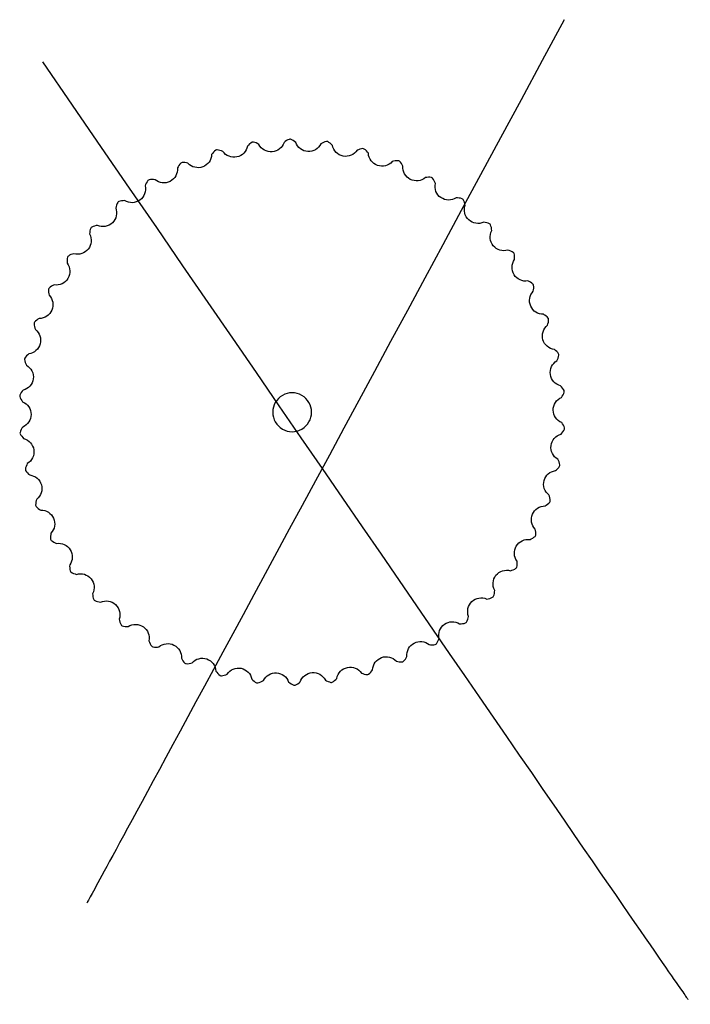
# Model space of a CAD drawing. Extents: x 64 to 1966, y -49 to 641.
# Tile 8 of 8: x 1688 to 1966, y -11 to 397. Entities that reach past the tile are written whole.
import ezdxf

# ---------------------------------------------------------------- set-up
doc = ezdxf.new("R2010")
doc.units = 0
doc.layers.get('0').update_dxf_attribs({"linetype": 'CONTINUOUS'})

msp = doc.modelspace()

# ---------------------------------------------------------------- linework, layer by layer
at = {"color": 7}
for p, q in [((1799.047361, 347.446408), (1798.497334, 347.130709)), ((1799.597849, 347.675758), (1799.047361, 347.446408)), ((1799.884811, 347.740604), (1799.597849, 347.675758)), ((1800.172785, 347.680503), (1799.884811, 347.740604)), ((1800.726979, 347.460262), (1800.172785, 347.680503)), ((1801.282135, 347.153674), (1800.726979, 347.460262)), ((1769.349226, 343.286809), (1769.090402, 343.146947)), ((1769.642736, 343.306631), (1769.349226, 343.286809)), ((1770.235799, 343.244077), (1769.642736, 343.306631)), ((1782.680967, 345.310103), (1782.271936, 344.885396)), ((1783.173188, 345.76491), (1782.680967, 345.310103)), ((1783.675105, 346.152563), (1783.173188, 345.76491)), ((1784.189236, 346.454735), (1783.675105, 346.152563)), ((1784.464695, 346.558052), (1784.189236, 346.454735)), ((1784.75817, 346.537724), (1784.464695, 346.558052)), ((1785.337192, 346.394996), (1784.75817, 346.537724)), ((1785.928924, 346.166858), (1785.337192, 346.394996)), ((1786.530545, 345.871594), (1785.928924, 346.166858)), ((1787.03637, 345.58564), (1786.530545, 345.871594)), ((1797.947768, 346.747162), (1797.484715, 346.382108)), ((1798.497334, 347.130709), (1797.947768, 346.747162)), ((1801.837947, 346.779239), (1801.282135, 347.153674)), ((1802.300123, 346.427072), (1801.837947, 346.779239)), ((1813.268053, 346.092007), (1812.759605, 345.793405)), ((1813.864726, 346.397149), (1813.268053, 346.092007)), ((1814.452618, 346.635012), (1813.864726, 346.397149)), ((1815.029209, 346.787268), (1814.452618, 346.635012)), ((1815.322328, 346.812435), (1815.029209, 346.787268)), ((1815.599435, 346.713682), (1815.322328, 346.812435)), ((1816.118478, 346.420029), (1815.599435, 346.713682)), ((1816.626716, 346.040704), (1816.118478, 346.420029)), ((1817.126366, 345.594073), (1816.626716, 346.040704)), ((1817.536285, 345.182253), (1817.126366, 345.594073)), ((1828.9891, 343.577896), (1828.356434, 343.356842)), ((1829.603905, 343.733492), (1828.9891, 343.577896)), ((1830.195857, 343.805817), (1829.603905, 343.733492)), ((1830.489673, 343.790837), (1830.195857, 343.805817)), ((1830.750753, 343.65527), (1830.489673, 343.790837)), ((1831.224975, 343.293677), (1830.750753, 343.65527)), ((1831.676828, 342.848679), (1831.224975, 343.293677)), ((1768.177748, 342.325194), (1767.752042, 341.807599)), ((1768.622204, 342.777582), (1768.177748, 342.325194)), ((1769.090402, 343.146947), (1768.622204, 342.777582)), ((1770.853085, 343.098638), (1770.235799, 343.244077)), ((1771.489308, 342.888045), (1770.853085, 343.098638)), ((1772.029359, 342.673631), (1771.489308, 342.888045)), ((1832.111009, 342.338173), (1831.676828, 342.848679)), ((1832.461033, 341.874371), (1832.111009, 342.338173)), ((1753.439089, 336.304896), (1753.15981, 335.785583)), ((1753.790351, 336.875638), (1753.439089, 336.304896)), ((1754.169067, 337.384331), (1753.790351, 336.875638)), ((1754.582609, 337.814009), (1754.169067, 337.384331)), ((1754.819978, 337.987812), (1754.582609, 337.814009)), ((1755.108055, 338.047416), (1754.819978, 337.987812)), ((1755.704112, 338.0662), (1755.108055, 338.047416)), ((1756.335452, 338.006169), (1755.704112, 338.0662)), ((1756.994426, 337.88417), (1756.335452, 338.006169)), ((1757.558642, 337.74529), (1756.994426, 337.88417)), ((1842.931841, 338.59262), (1842.361686, 338.442268)), ((1843.588715, 338.725466), (1842.931841, 338.59262)), ((1844.218982, 338.795897), (1843.588715, 338.725466)), ((1844.815268, 338.786944), (1844.218982, 338.795897)), ((1845.104308, 338.732096), (1844.815268, 338.786944)), ((1845.344496, 338.562241), (1845.104308, 338.732096)), ((1845.765064, 338.139442), (1845.344496, 338.562241)), ((1846.152115, 337.637062), (1845.765064, 338.139442)), ((1846.512738, 337.07219), (1846.152115, 337.637062)), ((1846.796347, 336.565046), (1846.512738, 337.07219)), ((1857.39161, 331.93025), (1856.722765, 331.888086)), ((1858.025597, 331.914204), (1857.39161, 331.93025)), ((1858.615111, 331.82414), (1858.025597, 331.914204)), ((1858.893989, 331.730445), (1858.615111, 331.82414)), ((1859.108812, 331.529468), (1858.893989, 331.730445)), ((1859.467892, 331.053339), (1859.108812, 331.529468)), ((1859.78293, 330.502935), (1859.467892, 331.053339)), ((1740.279008, 329.517755), (1740.008732, 328.904499)), ((1740.584929, 330.07328), (1740.279008, 329.517755)), ((1740.93611, 330.555266), (1740.584929, 330.07328)), ((1741.147603, 330.759771), (1740.93611, 330.555266)), ((1741.424881, 330.858047), (1741.147603, 330.759771)), ((1742.012828, 330.957818), (1741.424881, 330.858047)), ((1742.646462, 330.984314), (1742.012828, 330.957818)), ((1743.31591, 330.953182), (1742.646462, 330.984314)), ((1743.893783, 330.892423), (1743.31591, 330.953182)), ((1860.063277, 329.894219), (1859.78293, 330.502935)), ((1860.275189, 329.353181), (1860.063277, 329.894219)), ((1870.140662, 323.318832), (1869.472306, 323.368135)), ((1870.766559, 323.216608), (1870.140662, 323.318832)), ((1871.338318, 323.047111), (1870.766559, 323.216608)), ((1871.601841, 322.916315), (1871.338318, 323.047111)), ((1871.787297, 322.687957), (1871.601841, 322.916315)), ((1727.895406, 320.388609), (1727.711154, 319.744263)), ((1728.122836, 320.980616), (1727.895406, 320.388609)), ((1728.405115, 321.505932), (1728.122836, 320.980616)), ((1728.586791, 321.737332), (1728.405115, 321.505932)), ((1728.848105, 321.872447), (1728.586791, 321.737332)), ((1729.416991, 322.051349), (1728.848105, 321.872447)), ((1730.041114, 322.163878), (1729.416991, 322.051349)), ((1730.708566, 322.224191), (1730.041114, 322.163878)), ((1731.28933, 322.242685), (1730.708566, 322.224191)), ((1872.078199, 322.167368), (1871.787297, 322.687957)), ((1872.315357, 321.579193), (1872.078199, 322.167368)), ((1872.510205, 320.937973), (1872.315357, 321.579193)), ((1872.646473, 320.373119), (1872.510205, 320.937973)), ((1717.223052, 310.834581), (1717.014932, 310.275721)), ((1717.371527, 311.088563), (1717.223052, 310.834581)), ((1717.612008, 311.258003), (1717.371527, 311.088563)), ((1718.151235, 311.512702), (1717.612008, 311.258003)), ((1718.754224, 311.709167), (1718.151235, 311.512702)), ((1719.407246, 311.859803), (1718.754224, 311.709167)), ((1719.980082, 311.957206), (1719.407246, 311.859803)), ((1881.598381, 313.051625), (1880.942964, 313.191477)), ((1882.204528, 312.865127), (1881.598381, 313.051625)), ((1882.747883, 312.619354), (1882.204528, 312.865127)), ((1882.991141, 312.453893), (1882.747883, 312.619354)), ((1883.143775, 312.202409), (1882.991141, 312.453893)), ((1883.361082, 311.647058), (1883.143775, 312.202409)), ((1883.51594, 311.032068), (1883.361082, 311.647058)), ((1883.621661, 310.370288), (1883.51594, 311.032068)), ((1716.870233, 309.65826), (1716.775436, 308.994826)), ((1717.014932, 310.275721), (1716.870233, 309.65826)), ((1883.679745, 309.792141), (1883.621661, 310.370288)), ((1707.598222, 298.739999), (1707.468137, 298.158005)), ((1707.710729, 299.011834), (1707.598222, 298.739999)), ((1707.925898, 299.212441), (1707.710729, 299.011834)), ((1708.425421, 299.538191), (1707.925898, 299.212441)), ((1708.996042, 299.814934), (1708.425421, 299.538191)), ((1709.62247, 300.053087), (1708.996042, 299.814934)), ((1710.176708, 300.227584), (1709.62247, 300.053087)), ((1890.921062, 301.547684), (1890.355789, 301.715465)), ((1891.551331, 301.319889), (1890.921062, 301.547684)), ((1892.126438, 301.052591), (1891.551331, 301.319889)), ((1892.631266, 300.73512), (1892.126438, 301.052591)), ((1892.849728, 300.538076), (1892.631266, 300.73512)), ((1892.966696, 300.268151), (1892.849728, 300.538076)), ((1893.106358, 299.688383), (1892.966696, 300.268151)), ((1893.176033, 299.058035), (1893.106358, 299.688383)), ((1893.169476, 297.807351), (1893.190658, 298.388023)), ((1893.190658, 298.388023), (1893.176033, 299.058035)), ((1707.408864, 297.526592), (1707.405287, 296.85643)), ((1707.468137, 298.158005), (1707.408864, 297.526592)), ((1700.420724, 286.350881), (1699.970209, 285.960146)), ((1700.948346, 286.702746), (1700.420724, 286.350881)), ((1701.536512, 287.023979), (1700.948346, 286.702746)), ((1702.061827, 287.272319), (1701.536512, 287.023979)), ((1899.220726, 288.653658), (1898.683566, 288.896846)), ((1899.814108, 288.342163), (1899.220726, 288.653658)), ((1900.347461, 287.999044), (1899.814108, 288.342163)), ((1900.804358, 287.615789), (1900.347461, 287.999044)), ((1900.993954, 287.390834), (1900.804358, 287.615789)), ((1901.073079, 287.107496), (1900.993954, 287.390834)), ((1901.132495, 286.51411), (1901.073079, 287.107496)), ((1901.115689, 285.880145), (1901.132495, 286.51411)), ((1699.709915, 285.447487), (1699.660291, 284.8532)), ((1699.660291, 284.8532), (1699.687547, 284.219597)), ((1699.687547, 284.219597), (1699.775257, 283.555189)), ((1699.784361, 285.732109), (1699.709915, 285.447487)), ((1699.970209, 285.960146), (1699.784361, 285.732109)), ((1900.93889, 284.642003), (1901.038943, 285.214383)), ((1901.038943, 285.214383), (1901.115689, 285.880145)), ((1906.232791, 274.360197), (1905.687352, 274.74959)), ((1906.714455, 273.947649), (1906.232791, 274.360197)), ((1907.11491, 273.50575), (1906.714455, 273.947649)), ((1693.740074, 271.496765), (1693.705079, 271.204657)), ((1693.705079, 271.204657), (1693.736839, 270.609149)), ((1693.736839, 270.609149), (1693.850116, 269.985158)), ((1693.893142, 271.747985), (1693.740074, 271.496765)), ((1693.850116, 269.985158), (1694.02748, 269.338881)), ((1694.286254, 272.196425), (1693.893142, 271.747985)), ((1694.76105, 272.616857), (1694.286254, 272.196425)), ((1695.299996, 273.015188), (1694.76105, 272.616857)), ((1695.786602, 273.332744), (1695.299996, 273.015188)), ((1906.843259, 270.541343), (1907.020319, 271.094768)), ((1907.020319, 271.094768), (1907.187004, 271.743879)), ((1907.272109, 273.257073), (1907.11491, 273.50575)), ((1907.187004, 271.743879), (1907.289979, 272.369651)), ((1907.311915, 272.9656), (1907.272109, 273.257073)), ((1907.289979, 272.369651), (1907.311915, 272.9656)), ((1690.549411, 257.819662), (1690.136286, 257.338495)), ((1691.029097, 258.287669), (1690.549411, 257.819662)), ((1691.467931, 258.668528), (1691.029097, 258.287669)), ((1910.687813, 259.63445), (1910.200476, 260.094486)), ((1911.108815, 259.160158), (1910.687813, 259.63445)), ((1911.445368, 258.667846), (1911.108815, 259.160158)), ((1911.276883, 256.912568), (1911.464107, 257.51849)), ((1911.567242, 258.40008), (1911.445368, 258.667846)), ((1911.464107, 257.51849), (1911.566988, 258.105902)), ((1911.566988, 258.105902), (1911.567242, 258.40008)), ((1911.567242, 258.40008), (1911.567242, 258.40008)), ((1689.807898, 256.840702), (1689.690464, 256.570979)), ((1689.690464, 256.570979), (1689.69557, 256.276826)), ((1689.69557, 256.276826), (1689.808122, 255.69119)), ((1690.136286, 257.338495), (1689.807898, 256.840702)), ((1689.808122, 255.69119), (1690.005311, 255.088436)), ((1690.005311, 255.088436), (1690.269024, 254.472329)), ((1690.269024, 254.472329), (1690.532232, 253.944689)), ((1910.772594, 255.76804), (1911.023362, 256.2922)), ((1911.023362, 256.2922), (1911.276883, 256.912568)), ((1687.790579, 241.515992), (1687.710966, 241.232792)), ((1687.710966, 241.232792), (1687.756078, 240.942074)), ((1688.048125, 242.053865), (1687.790579, 241.515992)), ((1688.391883, 242.586804), (1688.048125, 242.053865)), ((1688.803376, 243.115769), (1688.391883, 242.586804)), ((1689.186262, 243.552835), (1688.803376, 243.115769)), ((1913.096185, 244.439234), (1912.676028, 244.961344)), ((1912.973506, 241.082423), (1913.309138, 241.662492)), ((1913.448683, 243.912032), (1913.096185, 244.439234)), ((1913.309138, 241.662492), (1913.577126, 242.237276)), ((1913.715065, 243.378479), (1913.448683, 243.912032)), ((1913.577126, 242.237276), (1913.759034, 242.805208)), ((1913.799343, 243.096611), (1913.715065, 243.378479)), ((1913.759034, 242.805208), (1913.799343, 243.096611)), ((1687.756078, 240.942074), (1687.947326, 240.377217)), ((1687.947326, 240.377217), (1688.224754, 239.806928)), ((1688.224754, 239.806928), (1688.569903, 239.23247)), ((1688.569903, 239.23247), (1688.902507, 238.745584)), ((1912.653701, 240.597291), (1912.973506, 241.082423)), ((1808.897639, 234.432267), (1808.897639, 234.432267)), ((1913.413043, 229.057606), (1913.067894, 229.632065)), ((1913.690471, 228.487317), (1913.413043, 229.057606)), ((1687.878763, 226.059327), (1687.838455, 225.767923)), ((1687.838455, 225.767923), (1687.922732, 225.486056)), ((1688.060671, 226.627259), (1687.878763, 226.059327)), ((1687.922732, 225.486056), (1688.189114, 224.952502)), ((1688.328659, 227.202042), (1688.060671, 226.627259)), ((1688.189114, 224.952502), (1688.541612, 224.425301)), ((1688.664291, 227.782112), (1688.328659, 227.202042)), ((1688.984097, 228.267243), (1688.664291, 227.782112)), ((1912.451536, 225.311699), (1912.834421, 225.748766)), ((1912.834421, 225.748766), (1913.245913, 226.27773)), ((1913.245913, 226.27773), (1913.589671, 226.81067)), ((1913.589671, 226.81067), (1913.847219, 227.348542)), ((1913.88172, 227.922461), (1913.690471, 228.487317)), ((1913.847219, 227.348542), (1913.926831, 227.631743)), ((1913.926831, 227.631743), (1913.88172, 227.922461)), ((1688.541612, 224.425301), (1688.961769, 223.90319)), ((1690.614434, 212.572334), (1690.360915, 211.951966)), ((1690.865203, 213.096494), (1690.614434, 212.572334)), ((1911.632486, 213.776099), (1911.368773, 214.392205)), ((1911.829675, 213.173345), (1911.632486, 213.776099)), ((1911.942228, 212.587708), (1911.829675, 213.173345)), ((1911.947333, 212.293555), (1911.942228, 212.587708)), ((1690.070809, 210.758633), (1690.070555, 210.464455)), ((1690.070555, 210.464455), (1690.192429, 210.196688)), ((1690.173689, 211.346045), (1690.070809, 210.758633)), ((1690.360915, 211.951966), (1690.173689, 211.346045)), ((1690.192429, 210.196688), (1690.528982, 209.704376)), ((1690.528982, 209.704376), (1690.949984, 209.230085)), ((1690.949984, 209.230085), (1691.437322, 208.770048)), ((1910.169866, 210.196007), (1910.6087, 210.576866)), ((1910.6087, 210.576866), (1911.088386, 211.044872)), ((1911.088386, 211.044872), (1911.501511, 211.526039)), ((1911.501511, 211.526039), (1911.8299, 212.023832)), ((1911.8299, 212.023832), (1911.947333, 212.293555)), ((1694.347819, 196.494884), (1694.325882, 195.898934)), ((1694.450794, 197.120655), (1694.347819, 196.494884)), ((1694.617478, 197.769767), (1694.450794, 197.120655)), ((1694.794538, 198.323191), (1694.617478, 197.769767)), ((1906.337801, 195.849347), (1906.876747, 196.247677)), ((1906.876747, 196.247677), (1907.351543, 196.668109)), ((1907.351543, 196.668109), (1907.744656, 197.11655)), ((1907.787681, 198.879377), (1907.610318, 199.525653)), ((1907.744656, 197.11655), (1907.897722, 197.36777)), ((1907.900959, 198.255386), (1907.787681, 198.879377)), ((1907.897722, 197.36777), (1907.932719, 197.659878)), ((1907.932719, 197.659878), (1907.900959, 198.255386)), ((1694.325882, 195.898934), (1694.365688, 195.607461)), ((1694.365688, 195.607461), (1694.522888, 195.358784)), ((1694.522888, 195.358784), (1694.923342, 194.916885)), ((1694.923342, 194.916885), (1695.405006, 194.504337)), ((1695.405006, 194.504337), (1695.950446, 194.114945)), ((1695.950446, 194.114945), (1696.449489, 193.800878)), ((1905.851195, 195.53179), (1906.337801, 195.849347)), ((1700.698907, 184.222531), (1700.598854, 183.650152)), ((1901.950249, 184.644938), (1901.86254, 185.309345)), ((1901.927882, 183.417048), (1901.977506, 184.011335)), ((1901.977506, 184.011335), (1901.950249, 184.644938)), ((1700.522109, 182.984389), (1700.505302, 182.350424)), ((1700.505302, 182.350424), (1700.564719, 181.757039)), ((1700.598854, 183.650152), (1700.522109, 182.984389)), ((1700.564719, 181.757039), (1700.643843, 181.473701)), ((1700.643843, 181.473701), (1700.833439, 181.248745)), ((1700.833439, 181.248745), (1701.290336, 180.86549)), ((1701.290336, 180.86549), (1701.823689, 180.522371)), ((1701.823689, 180.522371), (1702.417071, 180.210877)), ((1702.417071, 180.210877), (1702.954231, 179.967688)), ((1899.575971, 181.592216), (1900.101286, 181.840555)), ((1900.101286, 181.840555), (1900.689451, 182.161789)), ((1900.689451, 182.161789), (1901.217073, 182.513653)), ((1901.217073, 182.513653), (1901.667587, 182.904389)), ((1901.667587, 182.904389), (1901.853437, 183.132426)), ((1901.853437, 183.132426), (1901.927882, 183.417048)), ((1894.228933, 171.337942), (1894.23251, 172.008105)), ((1708.468322, 171.057183), (1708.447139, 170.476511)), ((1708.447139, 170.476511), (1708.461763, 169.8065)), ((1708.461763, 169.8065), (1708.531438, 169.176151)), ((1708.531438, 169.176151), (1708.6711, 168.596383)), ((1708.6711, 168.596383), (1708.788069, 168.326458)), ((1708.788069, 168.326458), (1709.006531, 168.129414)), ((1709.006531, 168.129414), (1709.511359, 167.811944)), ((1709.511359, 167.811944), (1710.086465, 167.544645)), ((1710.086465, 167.544645), (1710.716736, 167.316851)), ((1891.461089, 168.636951), (1892.015327, 168.811447)), ((1892.015327, 168.811447), (1892.641756, 169.0496)), ((1892.641756, 169.0496), (1893.212375, 169.326343)), ((1893.212375, 169.326343), (1893.711898, 169.652094)), ((1893.711898, 169.652094), (1893.927067, 169.852701)), ((1893.927067, 169.852701), (1894.039576, 170.124535)), ((1894.039576, 170.124535), (1894.169659, 170.706529)), ((1894.169659, 170.706529), (1894.228933, 171.337942)), ((1710.716736, 167.316851), (1711.282007, 167.14907)), ((1884.767564, 159.206275), (1884.862362, 159.869708)), ((1717.958053, 159.072393), (1718.016136, 158.494246)), ((1718.016136, 158.494246), (1718.121857, 157.832466)), ((1718.121857, 157.832466), (1718.276716, 157.217476)), ((1718.276716, 157.217476), (1718.494022, 156.662125)), ((1718.494022, 156.662125), (1718.646656, 156.410642)), ((1718.646656, 156.410642), (1718.889914, 156.24518)), ((1718.889914, 156.24518), (1719.433268, 155.999407)), ((1719.433268, 155.999407), (1720.039415, 155.812909)), ((1720.039415, 155.812909), (1720.694834, 155.673058)), ((1881.657715, 156.907328), (1882.230551, 157.004731)), ((1882.230551, 157.004731), (1882.883574, 157.155367)), ((1882.883574, 157.155367), (1883.486562, 157.351833)), ((1883.486562, 157.351833), (1884.025789, 157.606532)), ((1884.025789, 157.606532), (1884.26627, 157.775971)), ((1884.26627, 157.775971), (1884.414745, 158.029953)), ((1884.414745, 158.029953), (1884.622865, 158.588813)), ((1884.622865, 158.588813), (1884.767564, 159.206275)), ((1728.991325, 148.491416), (1729.127591, 147.926562)), ((1729.127591, 147.926562), (1729.322441, 147.285341)), ((1729.322441, 147.285341), (1729.559597, 146.697167)), ((1872.789692, 146.992087), (1873.051006, 147.127203)), ((1873.051006, 147.127203), (1873.232682, 147.358602)), ((1873.232682, 147.358602), (1873.514962, 147.883919)), ((1873.514962, 147.883919), (1873.74239, 148.475925)), ((1873.74239, 148.475925), (1873.926643, 149.120271)), ((1729.559597, 146.697167), (1729.8505, 146.176577)), ((1729.8505, 146.176577), (1730.035956, 145.94822)), ((1730.035956, 145.94822), (1730.299478, 145.817424)), ((1730.299478, 145.817424), (1730.871238, 145.647926)), ((1730.871238, 145.647926), (1731.497135, 145.545702)), ((1731.497135, 145.545702), (1732.165491, 145.496399)), ((1870.348467, 146.621849), (1870.92923, 146.640343)), ((1870.92923, 146.640343), (1871.596682, 146.700656)), ((1871.596682, 146.700656), (1872.220807, 146.813186)), ((1872.220807, 146.813186), (1872.789692, 146.992087)), ((1741.362608, 139.511354), (1741.57452, 138.970316)), ((1741.57452, 138.970316), (1741.854867, 138.3616)), ((1861.052868, 138.791255), (1861.35879, 139.34678)), ((1861.35879, 139.34678), (1861.629064, 139.960035)), ((1741.854867, 138.3616), (1742.169905, 137.811195)), ((1742.169905, 137.811195), (1742.528985, 137.335067)), ((1742.528985, 137.335067), (1742.743808, 137.134089)), ((1742.743808, 137.134089), (1743.022687, 137.040394)), ((1743.022687, 137.040394), (1743.612201, 136.95033)), ((1743.612201, 136.95033), (1744.246187, 136.934284)), ((1744.246187, 136.934284), (1744.915032, 136.976449)), ((1857.744014, 137.972112), (1858.321887, 137.911353)), ((1858.321887, 137.911353), (1858.991335, 137.88022)), ((1858.991335, 137.88022), (1859.624968, 137.906716)), ((1859.624968, 137.906716), (1860.212916, 138.006488)), ((1860.212916, 138.006488), (1860.490194, 138.104763)), ((1860.490194, 138.104763), (1860.701687, 138.309269)), ((1860.701687, 138.309269), (1861.052868, 138.791255)), ((1754.84145, 132.299488), (1755.125059, 131.792345)), ((1755.125059, 131.792345), (1755.485682, 131.227472)), ((1755.485682, 131.227472), (1755.872732, 130.725092)), ((1844.079155, 131.119244), (1844.643371, 130.980365)), ((1844.643371, 130.980365), (1845.302345, 130.858365)), ((1845.302345, 130.858365), (1845.933685, 130.798334)), ((1845.933685, 130.798334), (1846.529742, 130.817118)), ((1846.529742, 130.817118), (1846.817819, 130.876722)), ((1846.817819, 130.876722), (1847.055188, 131.050526)), ((1847.055188, 131.050526), (1847.468729, 131.480203)), ((1847.468729, 131.480203), (1847.847446, 131.988896)), ((1847.847446, 131.988896), (1848.198708, 132.559638)), ((1848.198708, 132.559638), (1848.477988, 133.078951)), ((1755.872732, 130.725092), (1756.293301, 130.302293)), ((1756.293301, 130.302293), (1756.53349, 130.132439)), ((1756.53349, 130.132439), (1756.822528, 130.077591)), ((1756.822528, 130.077591), (1757.418816, 130.068638)), ((1757.418816, 130.068638), (1758.049082, 130.139069)), ((1758.049082, 130.139069), (1758.705955, 130.271915)), ((1758.705955, 130.271915), (1759.276111, 130.422266)), ((1769.176765, 126.990163), (1769.526788, 126.526362)), ((1833.460049, 126.53934), (1833.885756, 127.056935)), ((1833.885756, 127.056935), (1834.233147, 127.533383)), ((1769.526788, 126.526362), (1769.960969, 126.015855)), ((1769.960969, 126.015855), (1770.412822, 125.570858)), ((1770.412822, 125.570858), (1770.887045, 125.209264)), ((1770.887045, 125.209264), (1771.148125, 125.073698)), ((1771.148125, 125.073698), (1771.441939, 125.058718)), ((1771.441939, 125.058718), (1772.033892, 125.131043)), ((1772.033892, 125.131043), (1772.648698, 125.286639)), ((1772.648698, 125.286639), (1773.281364, 125.507692)), ((1773.281364, 125.507692), (1773.825736, 125.734279)), ((1784.101513, 123.682281), (1784.511431, 123.270461)), ((1784.511431, 123.270461), (1785.011081, 122.823831)), ((1785.011081, 122.823831), (1785.51932, 122.444505)), ((1787.773071, 122.467385), (1788.369745, 122.772527)), ((1814.601428, 123.278894), (1815.107252, 122.99294)), ((1815.107252, 122.99294), (1815.708874, 122.697677)), ((1815.708874, 122.697677), (1816.300606, 122.469538)), ((1817.448561, 122.409799), (1817.962693, 122.711971)), ((1817.962693, 122.711971), (1818.464609, 123.099625)), ((1818.464609, 123.099625), (1818.95683, 123.554432)), ((1829.608438, 126.190904), (1830.14849, 125.97649)), ((1830.14849, 125.97649), (1830.784712, 125.765897)), ((1830.784712, 125.765897), (1831.401998, 125.620457)), ((1831.401998, 125.620457), (1831.995061, 125.557903)), ((1831.995061, 125.557903), (1832.288571, 125.577725)), ((1832.288571, 125.577725), (1832.547396, 125.717588)), ((1832.547396, 125.717588), (1833.015592, 126.086953)), ((1833.015592, 126.086953), (1833.460049, 126.53934)), ((1785.51932, 122.444505), (1786.038362, 122.150852)), ((1786.038362, 122.150852), (1786.315469, 122.052099)), ((1786.315469, 122.052099), (1786.608588, 122.077267)), ((1786.608588, 122.077267), (1787.185179, 122.229522)), ((1787.185179, 122.229522), (1787.773071, 122.467385)), ((1799.337674, 122.437462), (1799.79985, 122.085295)), ((1799.79985, 122.085295), (1800.355663, 121.71086)), ((1800.355663, 121.71086), (1800.910819, 121.404273)), ((1800.910819, 121.404273), (1801.465012, 121.184032)), ((1801.465012, 121.184032), (1801.752986, 121.123931)), ((1801.752986, 121.123931), (1802.039948, 121.188777)), ((1802.039948, 121.188777), (1802.590436, 121.418126)), ((1802.590436, 121.418126), (1803.140463, 121.733825)), ((1803.140463, 121.733825), (1803.690029, 122.117372)), ((1803.690029, 122.117372), (1804.153081, 122.482427)), ((1816.300606, 122.469538), (1816.879627, 122.326811)), ((1816.879627, 122.326811), (1817.173102, 122.306483)), ((1817.173102, 122.306483), (1817.448561, 122.409799))]:
    msp.add_line(p, q, dxfattribs=at)
for points in [[(1913.7591, 397.330916), (1716.63375, 31.827589), (1715.607, 30.800839), (1715.607, 30.800839)], [(1697.126475, 379.877104), (1966.120575, -11.293586), (1965.093825, -9.240236), (1965.093825, -9.240236)], [(1782.271936, 344.885396), (1781.862742, 342.627652), (1780.13299, 340.839178), (1777.89016, 340.354865)], [(1792.526845, 342.490426), (1790.238957, 342.316023), (1788.071536, 343.53789), (1787.03637, 345.58564)], [(1797.484715, 346.382108), (1796.771903, 344.201111), (1794.814732, 342.66483), (1792.526845, 342.490426)], [(1807.317995, 342.613068), (1805.027668, 342.751823), (1803.046812, 344.25744), (1802.300123, 346.427072)], [(1812.759605, 345.793405), (1811.756452, 343.729784), (1809.608321, 342.474313), (1807.317995, 342.613068)], [(1821.988079, 340.720506), (1819.737979, 341.169835), (1817.980587, 342.931155), (1817.536285, 345.182253)], [(1828.356434, 343.356842), (1828.356434, 343.356842), (1827.812061, 343.130255), (1827.812061, 343.130255)], [(1767.404651, 341.331152), (1767.306697, 339.038718), (1765.836587, 337.031368), (1763.680594, 336.246167)], [(1767.752042, 341.807599), (1767.752042, 341.807599), (1767.404651, 341.331152), (1767.404651, 341.331152)], [(1777.89016, 340.354865), (1775.64733, 339.870552), (1773.333718, 340.785909), (1772.029359, 342.673631)], [(1827.812061, 343.130255), (1826.537256, 341.222451), (1824.238179, 340.271178), (1821.988079, 340.720506)], [(1836.263822, 336.847996), (1834.095863, 337.599528), (1832.594673, 339.583741), (1832.461033, 341.874371)], [(1753.15981, 335.785583), (1753.374921, 333.501164), (1752.191838, 331.31233), (1750.162845, 330.240868)], [(1763.680594, 336.246167), (1761.524601, 335.460966), (1759.107897, 336.05276), (1757.558642, 337.74529)], [(1842.361686, 338.442268), (1840.838975, 336.725819), (1838.43178, 336.096464), (1836.263822, 336.847996)], [(1849.879292, 331.067673), (1847.833859, 332.107409), (1846.616835, 334.277554), (1846.796347, 336.565046)], [(1856.137448, 331.816771), (1854.395197, 330.323651), (1851.924725, 330.027937), (1849.879292, 331.067673)], [(1856.722765, 331.888086), (1856.722765, 331.888086), (1856.137448, 331.816771), (1856.137448, 331.816771)], [(1739.802767, 328.351995), (1740.326937, 326.118144), (1739.45292, 323.788601), (1737.588722, 322.450837)], [(1740.008732, 328.904499), (1740.008732, 328.904499), (1739.802767, 328.351995), (1739.802767, 328.351995)], [(1750.162845, 330.240868), (1748.133851, 329.169407), (1745.659074, 329.426615), (1743.893783, 330.892423)], [(1862.58086, 323.487217), (1860.696056, 324.795788), (1859.785869, 327.111438), (1860.275189, 329.353181)], [(1868.882729, 323.377185), (1866.953392, 322.135209), (1864.465664, 322.178645), (1862.58086, 323.487217)], [(1869.472306, 323.368135), (1869.472306, 323.368135), (1868.882729, 323.377185), (1868.882729, 323.377185)], [(1727.582341, 319.168859), (1728.405805, 317.027189), (1727.857134, 314.600331), (1726.192458, 313.021186)], [(1727.711154, 319.744263), (1727.711154, 319.744263), (1727.582341, 319.168859), (1727.582341, 319.168859)], [(1737.588722, 322.450837), (1735.724524, 321.113074), (1733.237774, 321.030903), (1731.28933, 322.242685)], [(1874.13192, 314.247834), (1872.442855, 315.800865), (1871.85646, 318.218885), (1872.646473, 320.373119)], [(1726.192458, 313.021186), (1724.527781, 311.442041), (1722.075382, 311.022024), (1719.980082, 311.957206)], [(1880.360111, 313.280723), (1878.279628, 312.313027), (1875.820985, 312.694804), (1874.13192, 314.247834)], [(1880.942964, 313.191477), (1880.942964, 313.191477), (1880.360111, 313.280723), (1880.360111, 313.280723)], [(1716.726172, 308.407241), (1717.83359, 306.397647), (1717.620486, 303.918683), (1716.186342, 302.127573)], [(1716.775436, 308.994826), (1716.775436, 308.994826), (1716.726172, 308.407241), (1716.726172, 308.407241)], [(1884.317297, 303.52164), (1882.855435, 305.2902), (1882.603755, 307.765545), (1883.679745, 309.792141)], [(1890.355789, 301.715465), (1888.162916, 301.040073), (1885.779159, 301.75308), (1884.317297, 303.52164)], [(1716.186342, 302.127573), (1714.752198, 300.336463), (1712.379833, 299.586422), (1710.176708, 300.227584)], [(1707.405287, 296.85643), (1707.405287, 296.85643), (1707.436492, 296.26761), (1707.436492, 296.26761)], [(1707.436492, 296.26761), (1708.807235, 294.427526), (1708.933669, 291.942634), (1707.756772, 289.972923)], [(1892.947257, 291.50844), (1891.739829, 293.459584), (1891.827553, 295.946145), (1893.169476, 297.807351)], [(1898.683566, 288.896846), (1896.419152, 288.526342), (1894.154684, 289.557295), (1892.947257, 291.50844)], [(1707.756772, 289.972923), (1706.579875, 288.003213), (1704.331736, 286.937122), (1702.061827, 287.272319)], [(1699.775257, 283.555189), (1699.775257, 283.555189), (1699.886349, 282.976103), (1699.886349, 282.976103)], [(1699.886349, 282.976103), (1701.494883, 281.339807), (1701.958499, 278.895275), (1701.060772, 276.783656)], [(1899.861039, 278.432019), (1898.930539, 280.529402), (1899.356032, 282.980858), (1900.93889, 284.642003)], [(1905.188309, 275.063657), (1902.894535, 275.00494), (1900.79154, 276.334636), (1899.861039, 278.432019)], [(1701.060772, 276.783656), (1700.163046, 274.672038), (1698.081012, 273.309754), (1695.786602, 273.332744)], [(1905.687352, 274.74959), (1905.687352, 274.74959), (1905.188308, 275.063657), (1905.188309, 275.063657)], [(1904.929855, 264.535967), (1904.293615, 266.740518), (1905.048951, 269.111202), (1906.843259, 270.541343)], [(1694.02748, 269.338881), (1694.02748, 269.338881), (1694.216389, 268.780316), (1694.216389, 268.780316)], [(1694.216389, 268.780316), (1696.03275, 267.378289), (1696.824911, 265.019655), (1696.223078, 262.805463)], [(1696.223078, 262.805463), (1695.621245, 260.591272), (1693.744101, 258.958174), (1691.467931, 258.668528)], [(1909.748846, 260.473581), (1907.468442, 260.727748), (1905.566095, 262.331416), (1904.929855, 264.535967)], [(1910.200476, 260.094486), (1910.200476, 260.094486), (1909.748846, 260.473581), (1909.748846, 260.473581)], [(1690.532232, 253.944689), (1692.522585, 252.803049), (1693.628535, 250.574249), (1693.333806, 248.298731)], [(1908.059279, 250.07914), (1907.729151, 252.349792), (1908.80026, 254.595544), (1910.772594, 255.76804)], [(1912.280225, 245.398405), (1910.055669, 245.960719), (1908.389407, 247.808487), (1908.059279, 250.07914)], [(1693.333806, 248.298731), (1693.039077, 246.023214), (1691.401791, 244.149722), (1689.186262, 243.552835)], [(1912.676028, 244.961344), (1912.676028, 244.961344), (1912.280225, 245.398405), (1912.280225, 245.398405)], [(1796.778818, 241.430713), (1794.278885, 239.987038), (1792.739279, 237.319109), (1792.740158, 234.432267)], [(1804.858979, 241.430713), (1802.359047, 242.874388), (1799.27875, 242.874388), (1796.778818, 241.430713)], [(1808.897639, 234.432267), (1808.898518, 237.319109), (1807.358911, 239.987038), (1804.858979, 241.430713)], [(1688.902507, 238.745584), (1691.029775, 237.885597), (1692.428913, 235.828149), (1692.446779, 233.533693)], [(1909.191019, 235.330841), (1909.173153, 237.625296), (1910.540082, 239.704282), (1912.653701, 240.597291)], [(1692.446779, 233.533693), (1692.464644, 231.239238), (1691.097715, 229.160252), (1688.984097, 228.267243)], [(1792.740158, 234.432267), (1792.739279, 231.545425), (1794.278885, 228.877496), (1796.778818, 227.433821)], [(1804.858979, 227.433821), (1807.358911, 228.877496), (1808.898518, 231.545425), (1808.897639, 234.432267)], [(1912.735291, 230.11895), (1910.608023, 230.978937), (1909.208885, 233.036385), (1909.191019, 235.330841)], [(1913.067894, 229.632065), (1913.067894, 229.632065), (1912.735291, 230.11895), (1912.735291, 230.11895)], [(1796.778818, 227.433821), (1799.27875, 225.990146), (1802.359047, 225.990146), (1804.858979, 227.433821)], [(1908.303991, 220.565803), (1908.59872, 222.84132), (1910.236006, 224.714812), (1912.451536, 225.311699)], [(1688.961769, 223.90319), (1688.961769, 223.90319), (1689.357572, 223.466129), (1689.357572, 223.466129)], [(1689.357572, 223.466129), (1691.582128, 222.903815), (1693.24839, 221.056047), (1693.578518, 218.785394)], [(1693.578518, 218.785394), (1693.908646, 216.514742), (1692.837536, 214.26899), (1690.865203, 213.096494)], [(1911.105566, 214.919845), (1909.115213, 216.061485), (1908.009262, 218.290285), (1908.303991, 220.565803)], [(1911.368773, 214.392205), (1911.368773, 214.392205), (1911.105566, 214.919845), (1911.105566, 214.919845)], [(1691.437322, 208.770048), (1691.437322, 208.770048), (1691.888951, 208.390953), (1691.888951, 208.390953)], [(1905.414719, 206.059071), (1906.016552, 208.273262), (1907.893696, 209.90636), (1910.169866, 210.196007)], [(1691.888951, 208.390953), (1694.169356, 208.136787), (1696.071702, 206.533118), (1696.707942, 204.328567)], [(1696.707942, 204.328567), (1697.344182, 202.124016), (1696.588846, 199.753332), (1694.794538, 198.323191)], [(1907.421408, 200.084219), (1905.605047, 201.486245), (1904.812886, 203.84488), (1905.414719, 206.059071)], [(1907.610318, 199.525653), (1907.610318, 199.525653), (1907.421408, 200.084219), (1907.421408, 200.084219)], [(1696.449489, 193.800878), (1698.743263, 193.859593), (1700.846257, 192.529897), (1701.776757, 190.432514)], [(1901.751448, 185.888432), (1900.142913, 187.524727), (1899.679298, 189.969259), (1900.577024, 192.080878)], [(1900.577024, 192.080878), (1901.474751, 194.192497), (1903.556784, 195.55478), (1905.851195, 195.53179)], [(1701.776757, 190.432514), (1702.707258, 188.335132), (1702.281765, 185.883676), (1700.698907, 184.222531)], [(1901.86254, 185.309345), (1901.86254, 185.309345), (1901.751448, 185.888432), (1901.751448, 185.888432)], [(1702.954231, 179.967688), (1705.218646, 180.338193), (1707.483113, 179.307239), (1708.690541, 177.356094)], [(1893.881025, 178.891612), (1895.057922, 180.861322), (1897.306061, 181.927414), (1899.575971, 181.592216)], [(1708.690541, 177.356094), (1709.897968, 175.40495), (1709.810245, 172.918389), (1708.468322, 171.057183)], [(1894.201305, 172.596925), (1892.830561, 174.437009), (1892.704127, 176.921902), (1893.881025, 178.891612)], [(1894.23251, 172.008105), (1894.23251, 172.008105), (1894.201305, 172.596925), (1894.201305, 172.596925)], [(1711.282007, 167.14907), (1713.474881, 167.824462), (1715.858639, 167.111456), (1717.320501, 165.342896)], [(1885.451454, 166.736963), (1886.885599, 168.528073), (1889.257965, 169.278113), (1891.461089, 168.636951)], [(1717.320501, 165.342896), (1718.782363, 163.574335), (1719.034044, 161.098989), (1717.958053, 159.072393)], [(1884.911625, 160.457293), (1883.804206, 162.466888), (1884.01731, 164.945852), (1885.451454, 166.736963)], [(1884.862362, 159.869708), (1884.862362, 159.869708), (1884.911625, 160.457293), (1884.911625, 160.457293)], [(1720.694834, 155.673058), (1720.694834, 155.673058), (1721.277686, 155.583811), (1721.277686, 155.583811)], [(1721.277686, 155.583811), (1723.358169, 156.551508), (1725.816812, 156.169731), (1727.505877, 154.6167)], [(1874.055457, 149.695675), (1873.231993, 151.837346), (1873.780663, 154.264203), (1875.44534, 155.843348)], [(1875.44534, 155.843348), (1877.110016, 157.422493), (1879.562416, 157.84251), (1881.657715, 156.907328)], [(1727.505877, 154.6167), (1729.194943, 153.063669), (1729.781338, 150.64565), (1728.991325, 148.491416)], [(1864.049075, 146.413698), (1865.913274, 147.751461), (1868.400024, 147.833631), (1870.348467, 146.621849)], [(1873.926643, 149.120271), (1873.926643, 149.120271), (1874.055457, 149.695675), (1874.055457, 149.695675)], [(1732.165491, 145.496399), (1732.165491, 145.496399), (1732.755068, 145.487349), (1732.755068, 145.487349)], [(1732.755068, 145.487349), (1734.684404, 146.729325), (1737.172132, 146.68589), (1739.056937, 145.377318)], [(1739.056937, 145.377318), (1740.941741, 144.068747), (1741.851929, 141.753097), (1741.362608, 139.511354)], [(1861.83503, 140.51254), (1861.31086, 142.746391), (1862.184877, 145.075934), (1864.049075, 146.413698)], [(1851.474952, 138.623665), (1853.503946, 139.695127), (1855.978723, 139.43792), (1857.744014, 137.972112)], [(1861.629064, 139.960035), (1861.629064, 139.960035), (1861.83503, 140.51254), (1861.83503, 140.51254)], [(1744.915032, 136.976449), (1744.915032, 136.976449), (1745.500349, 137.047763), (1745.500349, 137.047763)], [(1745.500349, 137.047763), (1747.242601, 138.540883), (1749.713072, 138.836597), (1751.758505, 137.796861)], [(1751.758505, 137.796861), (1753.803938, 136.757125), (1755.020962, 134.58698), (1754.84145, 132.299488)], [(1848.477988, 133.078951), (1848.262876, 135.36337), (1849.445959, 137.552204), (1851.474952, 138.623665)], [(1759.276111, 130.422266), (1760.798822, 132.138716), (1763.206017, 132.768071), (1765.373976, 132.016539)], [(1765.373976, 132.016539), (1767.541935, 131.265007), (1769.043125, 129.280793), (1769.176765, 126.990163)], [(1834.233147, 127.533383), (1834.331101, 129.825816), (1835.80121, 131.833166), (1837.957203, 132.618366)], [(1837.957203, 132.618366), (1840.113196, 133.403567), (1842.529899, 132.811773), (1844.079155, 131.119244)], [(1773.825736, 125.734279), (1775.100541, 127.642084), (1777.399618, 128.593357), (1779.649718, 128.144029)], [(1779.649718, 128.144029), (1781.899818, 127.6947), (1783.65721, 125.933379), (1784.101513, 123.682281)], [(1819.365862, 123.979139), (1819.775056, 126.236882), (1821.504807, 128.025356), (1823.747637, 128.509669)], [(1823.747637, 128.509669), (1825.990468, 128.993982), (1828.304079, 128.078625), (1829.608438, 126.190904)], [(1788.369745, 122.772527), (1788.369745, 122.772527), (1788.878192, 123.071129), (1788.878192, 123.071129)], [(1788.878192, 123.071129), (1789.881344, 125.13475), (1792.029476, 126.390221), (1794.319802, 126.251466)], [(1794.319802, 126.251466), (1796.610128, 126.112711), (1798.590985, 124.607094), (1799.337674, 122.437462)], [(1804.153081, 122.482427), (1804.865894, 124.663424), (1806.823065, 126.199706), (1809.110952, 126.374109)], [(1809.110952, 126.374109), (1811.39884, 126.548512), (1813.566262, 125.326644), (1814.601428, 123.278894)], [(1818.95683, 123.554432), (1818.95683, 123.554432), (1819.365862, 123.979139), (1819.365862, 123.979139)]]:
    msp.add_open_spline(points, degree=3, dxfattribs=at)

doc.saveas('drawing.dxf')
